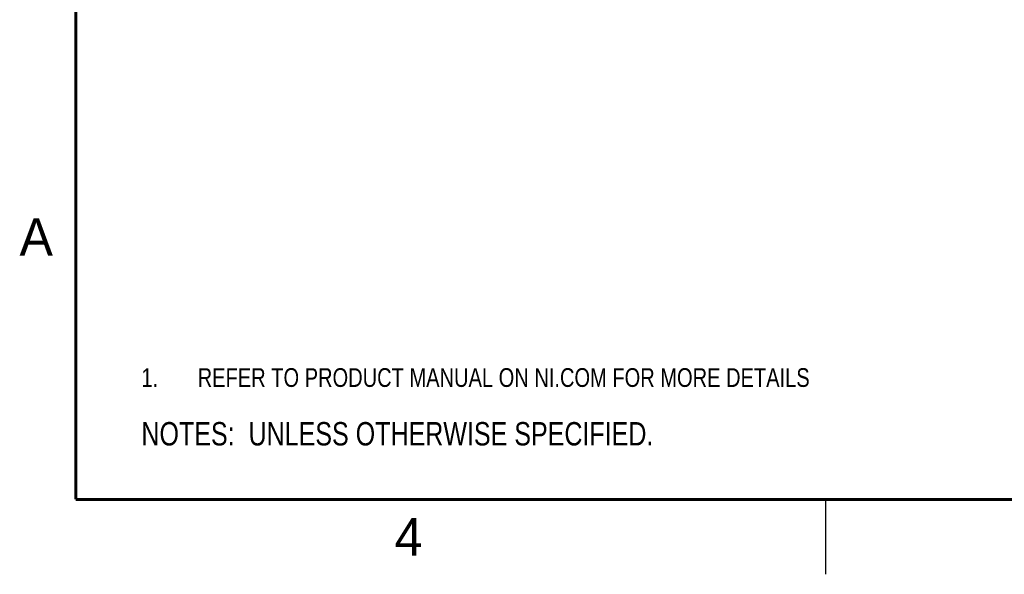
# Model space of a CAD drawing. Header units: inches. Extents: x 0 to 22, y 0 to 17.
# Tile 1 of 23: x 0.1 to 6.7, y 0 to 3.7. Entities that reach past the tile are written whole.
import ezdxf

# ---------------------------------------------------------------- set-up
doc = ezdxf.new("R2010")
doc.units = ezdxf.units.IN
doc.header["$LTSCALE"] = 1.21
doc.header["$MEASUREMENT"] = 0
doc.layers.get('0').update_dxf_attribs({"linetype": 'CONTINUOUS'})
doc.layers.add('DETAIL', color=7, linetype='CONTINUOUS')
doc.layers.add('DIMENSIONS', color=7, linetype='CONTINUOUS')
doc.styles.get("Standard").update_dxf_attribs({"font": 'txt', "width": 0.8})
doc.styles.add('TEXTSTYLE_2', font='txt')
doc.dimstyles.new('DIMSTYLE_2', dxfattribs={"dimtxt": 0.125, "dimasz": 0.18, "dimexe": 0.125, "dimexo": 0.0625, "dimgap": 0.03125, "dimtad": 0, "dimtih": 1, "dimtoh": 1, "dimdec": 3, "dimzin": 4, "dimdsep": 46, "dimtxsty": 'STANDARD', "dimblk": '_FILLED', "dimblk1": '_FILLED', "dimblk2": '_FILLED', "dimcen": 0.09, "dimadec": 0, "dimazin": 0, "dimtp": 0.01, "dimtm": 0.01, "dimtfac": 1, "dimtdec": 3, "dimtofl": 0, "dimtmove": 0, "dimatfit": 3, "dimldrblk": '_FILLED', "dimfxl": 1, "dimtolj": 1, "dimtzin": 4, "dimarcsym": 0})

# ---------------------------------------------------------------- blocks, each defined once
blk = doc.blocks.new('CUSTOM_NOTE_BL0', base_point=(3.6251, 1.3124))
at = {"color": 2, "linetype": 'CONTINUOUS', "width": 0.8}
for s, p in [('1.', (0.9376, 1.2498)), ('REFER TO PRODUCT MANUAL ON NI.COM FOR MORE DETAILS', (1.3125, 1.25))]:
    blk.add_text(s, height=0.125, dxfattribs=at).set_placement(p)
blk = doc.blocks.new('*D12')
at = {"layer": 'DIMENSIONS', "color": 2, "linetype": 'CONTINUOUS'}
blk.add_line((4.4081, 9.9285), (4.4081, 5.0032), dxfattribs=at)
at = {"layer": 'DIMENSIONS', "color": 2, "linetype": 'CONTINUOUS', "insert": (4.3456, 4.9407), "char_height": 0.125, "width": 1.525, "attachment_point": 3, "rotation": 90, "line_spacing_factor": 0.9}
blk.add_mtext('10X .185{\\Ftxt.shx;\\W1.000000;\\H0.125000; }[4.69]', dxfattribs=at)
blk = doc.blocks.new('_FILLED')
at = {"color": 0, "linetype": 'BYBLOCK'}
blk.add_solid([(0, 0), (-1, 0.174), (-1, -0.174)], dxfattribs=at)
blk = doc.blocks.new('NOTES_HEADER_BL1', base_point=(3.1215, 0.9375))
at = {"layer": 'DETAIL', "color": 2, "linetype": 'CONTINUOUS', "width": 0.8}
blk.add_text('NOTES:  UNLESS OTHERWISE SPECIFIED.', height=0.156, dxfattribs=at).set_placement((0.9375, 0.8595))

msp = doc.modelspace()

# ---------------------------------------------------------------- linework, layer by layer
at = {"color": 2, "linetype": 'CONTINUOUS'}
msp.add_line((5.5, 0), (5.5, 0.5), dxfattribs=at)
at = {"color": 7, "linetype": 'CONTINUOUS', "const_width": 0.02}
for points in [[(0.5, 16.5), (0.5, 0.5)], [(0.5, 0.5), (21.5, 0.5)]]:
    msp.add_lwpolyline(points, dxfattribs=at)

# ---------------------------------------------------------------- block references
at = {"color": 2, "linetype": 'CONTINUOUS'}
msp.add_blockref('CUSTOM_NOTE_BL0', (3.6251, 1.3124), dxfattribs=at)
at = {"layer": 'DETAIL', "color": 2, "linetype": 'CONTINUOUS'}
msp.add_blockref('NOTES_HEADER_BL1', (3.1215, 0.9375), dxfattribs=at)

# ---------------------------------------------------------------- texts
at = {"color": 2, "linetype": 'CONTINUOUS', "char_height": 0.25, "width": 0.25, "attachment_point": 1, "line_spacing_factor": 0.9, "style": 'TEXTSTYLE_2'}
for s, insert in [('A', (0.125, 2.375)), ('4', (2.625, 0.375))]:
    msp.add_mtext(s, dxfattribs=dict(at, insert=insert))

# ---------------------------------------------------------------- dimensions: what is measured, and where the dimension line sits
at = {"layer": 'DIMENSIONS', "color": 2, "linetype": 'CONTINUOUS'}
dim = msp.add_ordinate_dim(feature_location=(4.4081, 9.9285), offset=(0, -4.9254), dtype=1, origin=(4.2235, 10.1161), text='10X <>', dimstyle='DIMSTYLE_2', dxfattribs=at)
dim.commit()
dim.dimension.update_dxf_attribs({"geometry": '*D12', "text_midpoint": (4.4081, 4.1782)})

doc.saveas('drawing.dxf')
